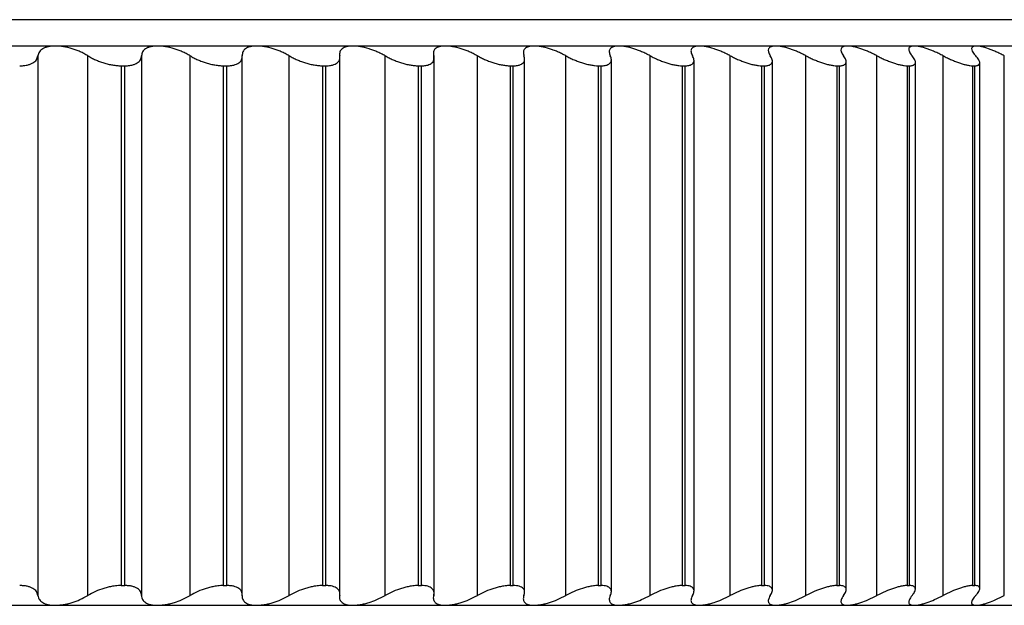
# Paper-space layout '_Izquierda' of a CAD drawing. Header units: millimetres. Extents: x -40 to 44.3, y -10.9 to 46.3.
# Tile 5 of 7: x 16.1 to 31, y -8.9 to 0. Entities that reach past the tile are written whole.
import ezdxf

# ---------------------------------------------------------------- set-up
doc = ezdxf.new("R2010")
doc.units = ezdxf.units.MM

psp = doc.layouts.new('_Izquierda')

# ---------------------------------------------------------------- linework, layer by layer
at = {"color": 7, "linetype": 'Continuous', "lineweight": 25}
for p, q in [((35.5, 0), (-2.641, 0)), ((35.5, -0.4), (-2.537, -0.4)), ((16.331, -0.548), (16.331, -8.752)), ((17.091, -8.752), (17.091, -0.548)), ((17.908, -0.548), (17.908, -8.752)), ((18.647, -8.752), (18.647, -0.548)), ((19.441, -8.755), (19.441, -0.546)), ((20.156, -8.752), (20.156, -0.548)), ((20.925, -8.755), (20.925, -0.546)), ((21.614, -8.752), (21.614, -0.548)), ((22.359, -8.755), (22.359, -0.546)), ((23.017, -8.752), (23.017, -0.548)), ((23.736, -8.703), (23.736, -0.597)), ((24.362, -8.752), (24.362, -0.548)), ((25.646, -8.752), (25.646, -0.548)), ((26.865, -8.752), (26.865, -0.548)), ((28.016, -8.752), (28.016, -0.548)), ((29.096, -8.752), (29.096, -0.548)), ((30.103, -8.752), (30.103, -0.548)), ((31.033, -8.752), (31.033, -0.548)), ((17.597, -0.7), (17.653, -0.7)), ((17.597, -0.7), (17.597, -8.6)), ((17.653, -8.6), (17.653, -0.7)), ((19.152, -0.7), (19.152, -8.6)), ((19.152, -0.7), (19.208, -0.7)), ((19.208, -8.6), (19.208, -0.7)), ((20.66, -0.7), (20.713, -0.7)), ((20.66, -0.7), (20.66, -8.6)), ((20.713, -8.6), (20.713, -0.7)), ((22.115, -0.7), (22.115, -8.6)), ((22.115, -0.7), (22.166, -0.7)), ((22.166, -8.6), (22.166, -0.7)), ((23.514, -0.7), (23.564, -0.7)), ((23.514, -0.7), (23.514, -8.6)), ((23.564, -8.6), (23.564, -0.7)), ((24.854, -0.7), (24.901, -0.7)), ((24.854, -0.7), (24.854, -8.6)), ((24.901, -8.6), (24.901, -0.7)), ((25.056, -8.691), (25.056, -0.609)), ((26.131, -0.7), (26.176, -0.7)), ((26.131, -0.7), (26.131, -8.6)), ((26.176, -8.6), (26.176, -0.7)), ((26.313, -8.682), (26.313, -0.618)), ((27.342, -0.7), (27.385, -0.7)), ((27.342, -0.7), (27.342, -8.6)), ((27.385, -8.6), (27.385, -0.7)), ((27.505, -8.673), (27.505, -0.627)), ((28.485, -0.7), (28.524, -0.7)), ((28.485, -0.7), (28.485, -8.6)), ((28.524, -8.6), (28.524, -0.7)), ((28.628, -8.663), (28.628, -0.637)), ((29.555, -0.7), (29.592, -0.7)), ((29.555, -0.7), (29.555, -8.6)), ((29.592, -8.6), (29.592, -0.7)), ((29.681, -8.654), (29.681, -0.646)), ((30.55, -0.7), (30.585, -0.7)), ((30.55, -0.7), (30.55, -8.6)), ((30.585, -8.6), (30.585, -0.7)), ((30.66, -8.645), (30.66, -0.655)), ((17.597, -8.6), (17.653, -8.6)), ((19.152, -8.6), (19.208, -8.6)), ((20.66, -8.6), (20.713, -8.6)), ((22.115, -8.6), (22.166, -8.6)), ((23.514, -8.6), (23.564, -8.6)), ((24.854, -8.6), (24.901, -8.6)), ((26.131, -8.6), (26.176, -8.6)), ((27.342, -8.6), (27.385, -8.6)), ((28.485, -8.6), (28.524, -8.6)), ((29.555, -8.6), (29.592, -8.6)), ((30.55, -8.6), (30.585, -8.6)), ((-35.5, -8.9), (35.5, -8.9))]:
    psp.add_line(p, q, dxfattribs=at)
for points, knots in [([(16.597, -0.4), (16.578, -0.401), (16.54, -0.402), (16.488, -0.41), (16.442, -0.423), (16.393, -0.447), (16.346, -0.487), (16.336, -0.527), (16.331, -0.548)], [0, 0, 0, 0, 0.120692, 0.24373, 0.369847, 0.499724, 0.734335, 1, 1, 1, 1]), ([(17.091, -0.548), (17.072, -0.537), (17.035, -0.515), (16.974, -0.487), (16.915, -0.462), (16.831, -0.434), (16.721, -0.406), (16.638, -0.402), (16.597, -0.4)], [0, 0, 0, 0, 0.136965, 0.265943, 0.387155, 0.500872, 0.756569, 1, 1, 1, 1]), ([(18.153, -0.4), (18.134, -0.401), (18.097, -0.402), (18.048, -0.41), (18.004, -0.423), (17.958, -0.447), (17.917, -0.487), (17.911, -0.527), (17.908, -0.548)], [0, 0, 0, 0, 0.120692, 0.24373, 0.369847, 0.499724, 0.734335, 1, 1, 1, 1]), ([(18.647, -0.548), (18.627, -0.537), (18.589, -0.515), (18.528, -0.487), (18.467, -0.462), (18.383, -0.434), (18.274, -0.406), (18.192, -0.402), (18.153, -0.4)], [0, 0, 0, 0, 0.136965, 0.265943, 0.387156, 0.500872, 0.756569, 1, 1, 1, 1]), ([(19.663, -0.4), (19.645, -0.401), (19.609, -0.402), (19.562, -0.41), (19.521, -0.423), (19.479, -0.447), (19.443, -0.487), (19.441, -0.527), (19.44, -0.548)], [0, 0, 0, 0, 0.120692, 0.24373, 0.369847, 0.499724, 0.734335, 1, 1, 1, 1]), ([(20.156, -0.548), (20.136, -0.537), (20.096, -0.515), (20.034, -0.487), (19.973, -0.462), (19.889, -0.434), (19.781, -0.406), (19.701, -0.402), (19.663, -0.4)], [0, 0, 0, 0, 0.136965, 0.265943, 0.387156, 0.500873, 0.75657, 1, 1, 1, 1]), ([(21.123, -0.4), (21.106, -0.401), (21.071, -0.402), (21.027, -0.41), (20.988, -0.423), (20.95, -0.447), (20.919, -0.487), (20.922, -0.527), (20.923, -0.548)], [0, 0, 0, 0, 0.1206916, 0.2437298, 0.3698471, 0.4997242, 0.7343355, 1, 1, 1, 1]), ([(21.614, -0.548), (21.593, -0.537), (21.553, -0.515), (21.49, -0.487), (21.429, -0.462), (21.345, -0.434), (21.237, -0.406), (21.16, -0.402), (21.123, -0.4)], [0, 0, 0, 0, 0.136966, 0.265944, 0.387157, 0.500873, 0.75657, 1, 1, 1, 1]), ([(22.53, -0.4), (22.513, -0.401), (22.48, -0.402), (22.438, -0.41), (22.403, -0.423), (22.368, -0.447), (22.343, -0.487), (22.349, -0.527), (22.353, -0.548)], [0, 0, 0, 0, 0.120692, 0.24373, 0.369847, 0.499724, 0.734335, 1, 1, 1, 1]), ([(23.017, -0.548), (22.996, -0.537), (22.955, -0.515), (22.892, -0.487), (22.831, -0.462), (22.747, -0.434), (22.64, -0.406), (22.566, -0.402), (22.53, -0.4)], [0, 0, 0, 0, 0.136966, 0.265944, 0.387157, 0.500874, 0.75657, 1, 1, 1, 1]), ([(23.88, -0.4), (23.864, -0.401), (23.833, -0.402), (23.793, -0.41), (23.761, -0.423), (23.73, -0.447), (23.71, -0.487), (23.721, -0.527), (23.726, -0.548)], [0, 0, 0, 0, 0.120692, 0.24373, 0.369847, 0.499724, 0.734335, 1, 1, 1, 1]), ([(24.362, -0.548), (24.341, -0.537), (24.3, -0.515), (24.236, -0.487), (24.174, -0.462), (24.091, -0.434), (23.986, -0.406), (23.915, -0.402), (23.88, -0.4)], [0, 0, 0, 0, 0.136966, 0.265944, 0.387157, 0.500874, 0.75657, 1, 1, 1, 1]), ([(25.169, -0.4), (25.155, -0.401), (25.125, -0.402), (25.088, -0.41), (25.059, -0.423), (25.032, -0.447), (25.017, -0.487), (25.032, -0.527), (25.04, -0.548)], [0, 0, 0, 0, 0.120692, 0.24373, 0.369847, 0.499724, 0.734335, 1, 1, 1, 1]), ([(25.646, -0.548), (25.624, -0.537), (25.582, -0.515), (25.518, -0.487), (25.457, -0.462), (25.375, -0.434), (25.272, -0.406), (25.203, -0.402), (25.169, -0.4)], [0, 0, 0, 0, 0.136966, 0.265944, 0.387158, 0.500875, 0.75657, 1, 1, 1, 1]), ([(26.395, -0.4), (26.381, -0.401), (26.353, -0.402), (26.32, -0.41), (26.293, -0.423), (26.271, -0.447), (26.261, -0.487), (26.28, -0.527), (26.29, -0.548)], [0, 0, 0, 0, 0.120692, 0.24373, 0.369847, 0.499724, 0.734336, 1, 1, 1, 1]), ([(26.865, -0.548), (26.843, -0.537), (26.801, -0.515), (26.737, -0.487), (26.676, -0.462), (26.594, -0.434), (26.493, -0.406), (26.428, -0.402), (26.395, -0.4)], [0, 0, 0, 0, 0.136966, 0.265944, 0.387158, 0.500875, 0.756571, 1, 1, 1, 1]), ([(27.555, -0.4), (27.542, -0.401), (27.515, -0.402), (27.485, -0.41), (27.461, -0.423), (27.443, -0.447), (27.439, -0.487), (27.462, -0.527), (27.474, -0.548)], [0, 0, 0, 0, 0.120692, 0.24373, 0.369847, 0.499724, 0.734336, 1, 1, 1, 1]), ([(28.016, -0.548), (27.994, -0.537), (27.951, -0.515), (27.887, -0.487), (27.827, -0.462), (27.746, -0.434), (27.648, -0.406), (27.585, -0.402), (27.555, -0.4)], [0, 0, 0, 0, 0.136966, 0.265944, 0.387158, 0.500875, 0.756571, 1, 1, 1, 1]), ([(28.645, -0.4), (28.632, -0.401), (28.608, -0.402), (28.58, -0.41), (28.56, -0.423), (28.546, -0.447), (28.548, -0.487), (28.574, -0.527), (28.588, -0.548)], [0, 0, 0, 0, 0.120692, 0.24373, 0.369847, 0.499724, 0.734336, 1, 1, 1, 1]), ([(29.096, -0.548), (29.074, -0.537), (29.031, -0.515), (28.967, -0.487), (28.908, -0.462), (28.829, -0.434), (28.733, -0.406), (28.673, -0.402), (28.645, -0.4)], [0, 0, 0, 0, 0.136966, 0.265945, 0.387158, 0.500875, 0.756571, 1, 1, 1, 1]), ([(29.662, -0.4), (29.651, -0.401), (29.628, -0.402), (29.603, -0.41), (29.587, -0.423), (29.577, -0.447), (29.584, -0.487), (29.614, -0.527), (29.63, -0.548)], [0, 0, 0, 0, 0.120692, 0.24373, 0.369847, 0.499724, 0.734336, 1, 1, 1, 1]), ([(30.103, -0.548), (30.081, -0.537), (30.038, -0.515), (29.974, -0.487), (29.915, -0.462), (29.838, -0.434), (29.745, -0.406), (29.689, -0.402), (29.662, -0.4)], [0, 0, 0, 0, 0.136966, 0.265945, 0.387158, 0.500876, 0.756571, 1, 1, 1, 1]), ([(30.605, -0.4), (30.595, -0.4), (30.574, -0.401), (30.554, -0.409), (30.54, -0.421), (30.533, -0.443), (30.542, -0.48), (30.572, -0.518), (30.588, -0.538)], [0, 0, 0, 0, 0.121041, 0.244236, 0.370263, 0.499757, 0.735564, 1, 1, 1, 1]), ([(31.033, -0.548), (31.011, -0.537), (30.968, -0.515), (30.906, -0.487), (30.848, -0.462), (30.772, -0.434), (30.682, -0.406), (30.63, -0.402), (30.605, -0.4)], [0, 0, 0, 0, 0.136966, 0.265945, 0.387158, 0.500876, 0.756571, 1, 1, 1, 1]), ([(16.055, -0.7), (16.068, -0.7), (16.096, -0.699), (16.134, -0.695), (16.175, -0.688), (16.217, -0.676), (16.269, -0.652), (16.317, -0.611), (16.326, -0.57), (16.331, -0.548)], [0, 0, 0, 0, 0.082855, 0.165929, 0.250147, 0.374252, 0.499638, 0.745109, 1, 1, 1, 1]), ([(17.091, -0.548), (17.11, -0.559), (17.147, -0.581), (17.207, -0.61), (17.269, -0.635), (17.334, -0.657), (17.4, -0.676), (17.468, -0.689), (17.534, -0.698), (17.576, -0.699), (17.597, -0.7)], [0, 0, 0, 0, 0.129351, 0.254419, 0.377149, 0.499597, 0.624417, 0.748826, 0.875523, 1, 1, 1, 1]), ([(17.653, -0.7), (17.667, -0.7), (17.693, -0.699), (17.73, -0.695), (17.769, -0.688), (17.809, -0.676), (17.857, -0.652), (17.9, -0.611), (17.905, -0.57), (17.908, -0.548)], [0, 0, 0, 0, 0.082855, 0.165929, 0.250147, 0.374252, 0.499638, 0.745109, 1, 1, 1, 1]), ([(18.647, -0.548), (18.666, -0.559), (18.704, -0.581), (18.765, -0.61), (18.828, -0.635), (18.893, -0.657), (18.959, -0.676), (19.026, -0.689), (19.092, -0.698), (19.132, -0.699), (19.152, -0.7)], [0, 0, 0, 0, 0.129351, 0.254419, 0.377149, 0.499597, 0.624417, 0.748826, 0.875523, 1, 1, 1, 1]), ([(19.208, -0.7), (19.22, -0.7), (19.246, -0.699), (19.281, -0.695), (19.319, -0.688), (19.356, -0.676), (19.401, -0.652), (19.438, -0.611), (19.439, -0.57), (19.44, -0.548)], [0, 0, 0, 0, 0.082855, 0.165929, 0.250147, 0.374252, 0.499638, 0.745109, 1, 1, 1, 1]), ([(20.156, -0.548), (20.176, -0.559), (20.214, -0.581), (20.276, -0.61), (20.339, -0.635), (20.405, -0.657), (20.471, -0.676), (20.537, -0.689), (20.601, -0.698), (20.64, -0.699), (20.66, -0.7)], [0, 0, 0, 0, 0.129351, 0.254419, 0.377149, 0.499596, 0.624417, 0.748826, 0.875523, 1, 1, 1, 1]), ([(20.713, -0.7), (20.725, -0.7), (20.75, -0.699), (20.784, -0.695), (20.819, -0.688), (20.854, -0.676), (20.895, -0.652), (20.927, -0.611), (20.924, -0.57), (20.923, -0.548)], [0, 0, 0, 0, 0.082855, 0.165929, 0.250146, 0.374251, 0.499638, 0.745109, 1, 1, 1, 1]), ([(21.614, -0.548), (21.634, -0.559), (21.673, -0.581), (21.736, -0.61), (21.8, -0.635), (21.865, -0.657), (21.93, -0.676), (21.995, -0.689), (22.058, -0.698), (22.096, -0.699), (22.115, -0.7)], [0, 0, 0, 0, 0.129351, 0.254419, 0.377149, 0.499596, 0.624417, 0.748825, 0.875523, 1, 1, 1, 1]), ([(22.166, -0.7), (22.178, -0.7), (22.202, -0.699), (22.234, -0.695), (22.267, -0.688), (22.3, -0.676), (22.337, -0.652), (22.363, -0.611), (22.356, -0.57), (22.353, -0.548)], [0, 0, 0, 0, 0.082854, 0.165929, 0.250146, 0.374251, 0.499638, 0.745109, 1, 1, 1, 1]), ([(23.017, -0.548), (23.038, -0.559), (23.078, -0.581), (23.141, -0.61), (23.205, -0.635), (23.269, -0.657), (23.334, -0.676), (23.398, -0.689), (23.46, -0.698), (23.496, -0.699), (23.514, -0.7)], [0, 0, 0, 0, 0.129351, 0.254419, 0.377148, 0.499596, 0.624416, 0.748825, 0.875523, 1, 1, 1, 1]), ([(23.564, -0.7), (23.575, -0.7), (23.598, -0.699), (23.628, -0.695), (23.659, -0.688), (23.689, -0.676), (23.722, -0.652), (23.743, -0.611), (23.732, -0.57), (23.726, -0.548)], [0, 0, 0, 0, 0.082854, 0.165929, 0.250146, 0.374251, 0.499638, 0.745109, 1, 1, 1, 1]), ([(24.362, -0.548), (24.383, -0.559), (24.424, -0.581), (24.487, -0.61), (24.551, -0.635), (24.616, -0.657), (24.68, -0.676), (24.742, -0.689), (24.802, -0.698), (24.837, -0.699), (24.854, -0.7)], [0, 0, 0, 0, 0.1293505, 0.2544186, 0.3771483, 0.4995957, 0.6244164, 0.7488253, 0.8755228, 1, 1, 1, 1]), ([(24.901, -0.7), (24.912, -0.7), (24.934, -0.699), (24.962, -0.695), (24.991, -0.688), (25.019, -0.676), (25.047, -0.652), (25.063, -0.611), (25.047, -0.57), (25.04, -0.548)], [0, 0, 0, 0, 0.082854, 0.165929, 0.250146, 0.374251, 0.499638, 0.745109, 1, 1, 1, 1]), ([(25.646, -0.548), (25.667, -0.559), (25.708, -0.581), (25.772, -0.61), (25.836, -0.635), (25.899, -0.657), (25.963, -0.676), (26.024, -0.689), (26.081, -0.698), (26.115, -0.699), (26.131, -0.7)], [0, 0, 0, 0, 0.1293506, 0.2544188, 0.3771486, 0.499596, 0.6244167, 0.7488255, 0.8755229, 1, 1, 1, 1]), ([(26.176, -0.7), (26.186, -0.7), (26.207, -0.699), (26.234, -0.695), (26.26, -0.688), (26.285, -0.676), (26.309, -0.652), (26.319, -0.611), (26.3, -0.57), (26.29, -0.548)], [0, 0, 0, 0, 0.0828543, 0.1659284, 0.2501459, 0.3742512, 0.4996376, 0.7451092, 1, 1, 1, 1]), ([(26.865, -0.548), (26.886, -0.559), (26.928, -0.581), (26.992, -0.61), (27.055, -0.635), (27.118, -0.657), (27.18, -0.676), (27.239, -0.689), (27.295, -0.698), (27.327, -0.699), (27.342, -0.7)], [0, 0, 0, 0, 0.129351, 0.254419, 0.377149, 0.499596, 0.624417, 0.748826, 0.875523, 1, 1, 1, 1]), ([(27.385, -0.7), (27.395, -0.7), (27.414, -0.699), (27.439, -0.695), (27.463, -0.688), (27.485, -0.676), (27.504, -0.652), (27.509, -0.611), (27.486, -0.57), (27.474, -0.548)], [0, 0, 0, 0, 0.082854, 0.165928, 0.250146, 0.374251, 0.499638, 0.745109, 1, 1, 1, 1]), ([(28.016, -0.548), (28.037, -0.559), (28.079, -0.581), (28.143, -0.61), (28.206, -0.635), (28.268, -0.657), (28.329, -0.676), (28.386, -0.689), (28.44, -0.698), (28.47, -0.699), (28.485, -0.7)], [0, 0, 0, 0, 0.129351, 0.254419, 0.377149, 0.499597, 0.624417, 0.748826, 0.875523, 1, 1, 1, 1]), ([(28.524, -0.7), (28.533, -0.7), (28.552, -0.699), (28.574, -0.695), (28.596, -0.688), (28.615, -0.676), (28.63, -0.652), (28.63, -0.611), (28.602, -0.57), (28.588, -0.548)], [0, 0, 0, 0, 0.082854, 0.165928, 0.250146, 0.374251, 0.499637, 0.745109, 1, 1, 1, 1]), ([(29.096, -0.548), (29.117, -0.559), (29.159, -0.581), (29.223, -0.61), (29.285, -0.635), (29.346, -0.657), (29.406, -0.676), (29.461, -0.689), (29.513, -0.698), (29.541, -0.699), (29.555, -0.7)], [0, 0, 0, 0, 0.129351, 0.254419, 0.377149, 0.499597, 0.624417, 0.748826, 0.875523, 1, 1, 1, 1]), ([(29.592, -0.7), (29.6, -0.7), (29.617, -0.699), (29.638, -0.695), (29.657, -0.688), (29.673, -0.676), (29.684, -0.652), (29.678, -0.611), (29.646, -0.57), (29.63, -0.548)], [0, 0, 0, 0, 0.082854, 0.165928, 0.250145, 0.374251, 0.499637, 0.745109, 1, 1, 1, 1]), ([(30.103, -0.548), (30.124, -0.559), (30.166, -0.581), (30.23, -0.61), (30.291, -0.635), (30.351, -0.657), (30.408, -0.676), (30.462, -0.689), (30.511, -0.698), (30.537, -0.699), (30.55, -0.7)], [0, 0, 0, 0, 0.129351, 0.254419, 0.377149, 0.499597, 0.624418, 0.748826, 0.875523, 1, 1, 1, 1]), ([(30.585, -0.7), (30.592, -0.7), (30.608, -0.699), (30.626, -0.695), (30.643, -0.688), (30.656, -0.676), (30.663, -0.652), (30.651, -0.611), (30.616, -0.57), (30.598, -0.548)], [0, 0, 0, 0, 0.082854, 0.165928, 0.250145, 0.374251, 0.499637, 0.745109, 1, 1, 1, 1]), ([(16.331, -8.752), (16.329, -8.741), (16.326, -8.719), (16.31, -8.69), (16.288, -8.665), (16.256, -8.643), (16.217, -8.624), (16.17, -8.611), (16.116, -8.602), (16.075, -8.601), (16.055, -8.6)], [0, 0, 0, 0, 0.129351, 0.254419, 0.377149, 0.499597, 0.624418, 0.748826, 0.875523, 1, 1, 1, 1]), ([(17.597, -8.6), (17.583, -8.6), (17.556, -8.601), (17.513, -8.605), (17.461, -8.612), (17.401, -8.624), (17.313, -8.648), (17.203, -8.689), (17.129, -8.73), (17.091, -8.752)], [0, 0, 0, 0, 0.082855, 0.165929, 0.250147, 0.374252, 0.499638, 0.745109, 1, 1, 1, 1]), ([(17.908, -8.752), (17.908, -8.741), (17.906, -8.719), (17.894, -8.69), (17.874, -8.665), (17.846, -8.643), (17.809, -8.624), (17.764, -8.611), (17.713, -8.602), (17.673, -8.601), (17.653, -8.6)], [0, 0, 0, 0, 0.1293509, 0.2544194, 0.3771495, 0.4995972, 0.6244178, 0.7488261, 0.875523, 1, 1, 1, 1]), ([(19.152, -8.6), (19.139, -8.6), (19.113, -8.601), (19.07, -8.605), (19.02, -8.612), (18.96, -8.624), (18.872, -8.648), (18.762, -8.689), (18.686, -8.73), (18.647, -8.752)], [0, 0, 0, 0, 0.082855, 0.165929, 0.250147, 0.374252, 0.499638, 0.745109, 1, 1, 1, 1]), ([(19.44, -8.752), (19.441, -8.741), (19.441, -8.719), (19.432, -8.69), (19.415, -8.665), (19.39, -8.643), (19.357, -8.624), (19.314, -8.611), (19.265, -8.602), (19.227, -8.601), (19.208, -8.6)], [0, 0, 0, 0, 0.129351, 0.254419, 0.37715, 0.499597, 0.624418, 0.748826, 0.875523, 1, 1, 1, 1]), ([(20.66, -8.6), (20.647, -8.6), (20.621, -8.601), (20.58, -8.605), (20.53, -8.612), (20.471, -8.624), (20.384, -8.648), (20.273, -8.689), (20.196, -8.73), (20.156, -8.752)], [0, 0, 0, 0, 0.082855, 0.165929, 0.250147, 0.374252, 0.499638, 0.745109, 1, 1, 1, 1]), ([(20.923, -8.752), (20.924, -8.741), (20.927, -8.719), (20.921, -8.69), (20.907, -8.665), (20.885, -8.643), (20.855, -8.624), (20.815, -8.611), (20.769, -8.602), (20.731, -8.601), (20.713, -8.6)], [0, 0, 0, 0, 0.129351, 0.25442, 0.37715, 0.499597, 0.624418, 0.748826, 0.875523, 1, 1, 1, 1]), ([(22.115, -8.6), (22.103, -8.6), (22.078, -8.601), (22.038, -8.605), (21.989, -8.612), (21.931, -8.624), (21.844, -8.648), (21.733, -8.689), (21.654, -8.73), (21.614, -8.752)], [0, 0, 0, 0, 0.082855, 0.165929, 0.250147, 0.374252, 0.499638, 0.745109, 1, 1, 1, 1]), ([(22.353, -8.752), (22.355, -8.741), (22.36, -8.719), (22.357, -8.69), (22.347, -8.665), (22.328, -8.643), (22.3, -8.624), (22.264, -8.611), (22.22, -8.602), (22.184, -8.601), (22.166, -8.6)], [0, 0, 0, 0, 0.129351, 0.25442, 0.37715, 0.499598, 0.624418, 0.748826, 0.875523, 1, 1, 1, 1]), ([(23.514, -8.6), (23.502, -8.6), (23.479, -8.601), (23.439, -8.605), (23.392, -8.612), (23.335, -8.624), (23.249, -8.648), (23.138, -8.689), (23.058, -8.73), (23.017, -8.752)], [0, 0, 0, 0, 0.082855, 0.165929, 0.250146, 0.374252, 0.499638, 0.74511, 1, 1, 1, 1]), ([(23.726, -8.752), (23.73, -8.741), (23.737, -8.719), (23.737, -8.69), (23.73, -8.665), (23.714, -8.643), (23.69, -8.624), (23.656, -8.611), (23.614, -8.602), (23.58, -8.601), (23.564, -8.6)], [0, 0, 0, 0, 0.129351, 0.25442, 0.37715, 0.499598, 0.624418, 0.748826, 0.875523, 1, 1, 1, 1]), ([(24.854, -8.6), (24.843, -8.6), (24.82, -8.601), (24.782, -8.605), (24.736, -8.612), (24.68, -8.624), (24.595, -8.648), (24.485, -8.689), (24.404, -8.73), (24.362, -8.752)], [0, 0, 0, 0, 0.082854, 0.165929, 0.250146, 0.374252, 0.499638, 0.745109, 1, 1, 1, 1]), ([(25.04, -8.752), (25.044, -8.741), (25.053, -8.719), (25.057, -8.69), (25.053, -8.665), (25.04, -8.643), (25.019, -8.624), (24.988, -8.611), (24.95, -8.602), (24.917, -8.601), (24.901, -8.6)], [0, 0, 0, 0, 0.129351, 0.25442, 0.37715, 0.499598, 0.624418, 0.748826, 0.875523, 1, 1, 1, 1]), ([(26.131, -8.6), (26.12, -8.6), (26.099, -8.601), (26.062, -8.605), (26.018, -8.612), (25.963, -8.624), (25.88, -8.648), (25.77, -8.689), (25.688, -8.73), (25.646, -8.752)], [0, 0, 0, 0, 0.082854, 0.165929, 0.250146, 0.374251, 0.499638, 0.745109, 1, 1, 1, 1]), ([(26.29, -8.752), (26.296, -8.741), (26.307, -8.719), (26.314, -8.69), (26.313, -8.665), (26.303, -8.643), (26.285, -8.624), (26.257, -8.611), (26.222, -8.602), (26.191, -8.601), (26.176, -8.6)], [0, 0, 0, 0, 0.129351, 0.25442, 0.37715, 0.499598, 0.624418, 0.748827, 0.875523, 1, 1, 1, 1]), ([(27.342, -8.6), (27.332, -8.6), (27.312, -8.601), (27.277, -8.605), (27.233, -8.612), (27.181, -8.624), (27.098, -8.648), (26.99, -8.689), (26.907, -8.73), (26.865, -8.752)], [0, 0, 0, 0, 0.0828543, 0.1659284, 0.2501459, 0.3742514, 0.4996379, 0.7451094, 1, 1, 1, 1]), ([(27.474, -8.752), (27.48, -8.741), (27.494, -8.719), (27.504, -8.69), (27.506, -8.665), (27.5, -8.643), (27.485, -8.624), (27.46, -8.611), (27.428, -8.602), (27.399, -8.601), (27.385, -8.6)], [0, 0, 0, 0, 0.129351, 0.25442, 0.37715, 0.499598, 0.624418, 0.748827, 0.875523, 1, 1, 1, 1]), ([(28.485, -8.6), (28.475, -8.6), (28.455, -8.601), (28.422, -8.605), (28.381, -8.612), (28.329, -8.624), (28.249, -8.648), (28.141, -8.689), (28.058, -8.73), (28.016, -8.752)], [0, 0, 0, 0, 0.082854, 0.165928, 0.250146, 0.374251, 0.499638, 0.745109, 1, 1, 1, 1]), ([(28.588, -8.752), (28.596, -8.741), (28.611, -8.719), (28.624, -8.69), (28.63, -8.665), (28.627, -8.643), (28.615, -8.624), (28.594, -8.611), (28.565, -8.602), (28.538, -8.601), (28.524, -8.6)], [0, 0, 0, 0, 0.129351, 0.25442, 0.37715, 0.499598, 0.624418, 0.748827, 0.875523, 1, 1, 1, 1]), ([(29.555, -8.6), (29.546, -8.6), (29.527, -8.601), (29.496, -8.605), (29.456, -8.612), (29.406, -8.624), (29.328, -8.648), (29.222, -8.689), (29.139, -8.73), (29.096, -8.752)], [0, 0, 0, 0, 0.082854, 0.165928, 0.250145, 0.374251, 0.499638, 0.745109, 1, 1, 1, 1]), ([(29.63, -8.752), (29.639, -8.741), (29.656, -8.719), (29.673, -8.69), (29.681, -8.665), (29.681, -8.643), (29.673, -8.624), (29.655, -8.611), (29.629, -8.602), (29.604, -8.601), (29.592, -8.6)], [0, 0, 0, 0, 0.129351, 0.25442, 0.37715, 0.499598, 0.624418, 0.748827, 0.875523, 1, 1, 1, 1]), ([(30.55, -8.6), (30.542, -8.6), (30.525, -8.601), (30.495, -8.605), (30.457, -8.612), (30.409, -8.624), (30.333, -8.648), (30.229, -8.689), (30.145, -8.73), (30.103, -8.752)], [0, 0, 0, 0, 0.082854, 0.165928, 0.250145, 0.374251, 0.499638, 0.745109, 1, 1, 1, 1]), ([(30.598, -8.752), (30.607, -8.741), (30.626, -8.719), (30.646, -8.69), (30.658, -8.665), (30.661, -8.643), (30.656, -8.624), (30.642, -8.611), (30.619, -8.602), (30.596, -8.601), (30.585, -8.6)], [0, 0, 0, 0, 0.129351, 0.25442, 0.37715, 0.499598, 0.624418, 0.748827, 0.875523, 1, 1, 1, 1]), ([(16.331, -8.752), (16.333, -8.763), (16.337, -8.785), (16.353, -8.813), (16.375, -8.838), (16.415, -8.866), (16.483, -8.894), (16.559, -8.898), (16.597, -8.9)], [0, 0, 0, 0, 0.136966, 0.265945, 0.387158, 0.500876, 0.756571, 1, 1, 1, 1]), ([(16.597, -8.9), (16.617, -8.899), (16.656, -8.898), (16.721, -8.89), (16.787, -8.877), (16.873, -8.853), (16.98, -8.813), (17.053, -8.773), (17.091, -8.752)], [0, 0, 0, 0, 0.120692, 0.24373, 0.369848, 0.499726, 0.734336, 1, 1, 1, 1]), ([(17.908, -8.752), (17.909, -8.763), (17.911, -8.785), (17.924, -8.813), (17.943, -8.838), (17.979, -8.866), (18.042, -8.894), (18.116, -8.898), (18.153, -8.9)], [0, 0, 0, 0, 0.136966, 0.265945, 0.387158, 0.500876, 0.756571, 1, 1, 1, 1]), ([(18.153, -8.9), (18.172, -8.899), (18.211, -8.898), (18.274, -8.89), (18.34, -8.877), (18.426, -8.853), (18.534, -8.813), (18.608, -8.773), (18.647, -8.752)], [0, 0, 0, 0, 0.120692, 0.24373, 0.369848, 0.499725, 0.734336, 1, 1, 1, 1]), ([(19.44, -8.752), (19.44, -8.763), (19.439, -8.785), (19.449, -8.813), (19.465, -8.838), (19.497, -8.866), (19.556, -8.894), (19.628, -8.898), (19.663, -8.9)], [0, 0, 0, 0, 0.136966, 0.265945, 0.387159, 0.500876, 0.756571, 1, 1, 1, 1]), ([(19.663, -8.9), (19.681, -8.899), (19.719, -8.898), (19.781, -8.89), (19.846, -8.877), (19.931, -8.853), (20.04, -8.813), (20.116, -8.773), (20.156, -8.752)], [0, 0, 0, 0, 0.1206918, 0.2437302, 0.3698479, 0.4997252, 0.734336, 1, 1, 1, 1]), ([(20.923, -8.752), (20.921, -8.763), (20.919, -8.785), (20.925, -8.813), (20.938, -8.838), (20.967, -8.866), (21.021, -8.894), (21.089, -8.898), (21.123, -8.9)], [0, 0, 0, 0, 0.136966, 0.265945, 0.387159, 0.500876, 0.756571, 1, 1, 1, 1]), ([(21.123, -8.9), (21.141, -8.899), (21.177, -8.898), (21.238, -8.89), (21.302, -8.877), (21.387, -8.853), (21.496, -8.813), (21.573, -8.773), (21.614, -8.752)], [0, 0, 0, 0, 0.120692, 0.24373, 0.369848, 0.499725, 0.734336, 1, 1, 1, 1]), ([(22.353, -8.752), (22.35, -8.763), (22.345, -8.785), (22.349, -8.813), (22.359, -8.838), (22.383, -8.866), (22.432, -8.894), (22.498, -8.898), (22.53, -8.9)], [0, 0, 0, 0, 0.136966, 0.265945, 0.387159, 0.500876, 0.756571, 1, 1, 1, 1]), ([(22.53, -8.9), (22.547, -8.899), (22.582, -8.898), (22.641, -8.89), (22.705, -8.877), (22.789, -8.853), (22.897, -8.813), (22.976, -8.773), (23.017, -8.752)], [0, 0, 0, 0, 0.120692, 0.24373, 0.369848, 0.499725, 0.734336, 1, 1, 1, 1]), ([(23.726, -8.752), (23.723, -8.763), (23.716, -8.785), (23.716, -8.813), (23.723, -8.838), (23.743, -8.866), (23.787, -8.894), (23.849, -8.898), (23.88, -8.9)], [0, 0, 0, 0, 0.136966, 0.265945, 0.387159, 0.500876, 0.756571, 1, 1, 1, 1]), ([(23.88, -8.9), (23.896, -8.899), (23.93, -8.898), (23.988, -8.89), (24.05, -8.877), (24.133, -8.853), (24.241, -8.813), (24.32, -8.773), (24.362, -8.752)], [0, 0, 0, 0, 0.120692, 0.24373, 0.369848, 0.499725, 0.734336, 1, 1, 1, 1]), ([(25.04, -8.752), (25.035, -8.763), (25.026, -8.785), (25.023, -8.813), (25.027, -8.838), (25.043, -8.866), (25.082, -8.894), (25.141, -8.898), (25.169, -8.9)], [0, 0, 0, 0, 0.136966, 0.265945, 0.387159, 0.500876, 0.756571, 1, 1, 1, 1]), ([(25.169, -8.9), (25.185, -8.899), (25.218, -8.898), (25.273, -8.89), (25.334, -8.877), (25.416, -8.853), (25.523, -8.813), (25.603, -8.773), (25.646, -8.752)], [0, 0, 0, 0, 0.120692, 0.24373, 0.369848, 0.499725, 0.734336, 1, 1, 1, 1]), ([(26.29, -8.752), (26.284, -8.763), (26.273, -8.785), (26.266, -8.813), (26.267, -8.838), (26.279, -8.866), (26.313, -8.894), (26.368, -8.898), (26.395, -8.9)], [0, 0, 0, 0, 0.136966, 0.265945, 0.387159, 0.500876, 0.756571, 1, 1, 1, 1]), ([(26.395, -8.9), (26.411, -8.899), (26.441, -8.898), (26.495, -8.89), (26.554, -8.877), (26.634, -8.853), (26.741, -8.813), (26.822, -8.773), (26.865, -8.752)], [0, 0, 0, 0, 0.1206917, 0.24373, 0.3698475, 0.4997248, 0.7343358, 1, 1, 1, 1]), ([(27.474, -8.752), (27.467, -8.763), (27.454, -8.785), (27.444, -8.813), (27.442, -8.838), (27.449, -8.866), (27.478, -8.894), (27.53, -8.898), (27.555, -8.9)], [0, 0, 0, 0, 0.136966, 0.265945, 0.387159, 0.500876, 0.756571, 1, 1, 1, 1]), ([(27.555, -8.9), (27.569, -8.899), (27.598, -8.898), (27.65, -8.89), (27.707, -8.877), (27.786, -8.853), (27.891, -8.813), (27.973, -8.773), (28.016, -8.752)], [0, 0, 0, 0, 0.120692, 0.24373, 0.369847, 0.499725, 0.734336, 1, 1, 1, 1]), ([(28.588, -8.752), (28.58, -8.763), (28.565, -8.785), (28.552, -8.813), (28.547, -8.838), (28.55, -8.866), (28.573, -8.894), (28.621, -8.898), (28.645, -8.9)], [0, 0, 0, 0, 0.136966, 0.265945, 0.387159, 0.500876, 0.756571, 1, 1, 1, 1]), ([(28.645, -8.9), (28.658, -8.899), (28.686, -8.898), (28.735, -8.89), (28.791, -8.877), (28.867, -8.853), (28.971, -8.813), (29.053, -8.773), (29.096, -8.752)], [0, 0, 0, 0, 0.120692, 0.24373, 0.369847, 0.499725, 0.734336, 1, 1, 1, 1]), ([(29.63, -8.752), (29.621, -8.763), (29.604, -8.785), (29.588, -8.813), (29.58, -8.838), (29.579, -8.866), (29.597, -8.894), (29.641, -8.898), (29.662, -8.9)], [0, 0, 0, 0, 0.136966, 0.265945, 0.387159, 0.500876, 0.756571, 1, 1, 1, 1]), ([(29.662, -8.9), (29.675, -8.899), (29.7, -8.898), (29.748, -8.89), (29.801, -8.877), (29.876, -8.853), (29.978, -8.813), (30.06, -8.773), (30.103, -8.752)], [0, 0, 0, 0, 0.120692, 0.24373, 0.369847, 0.499725, 0.734336, 1, 1, 1, 1]), ([(30.588, -8.762), (30.579, -8.773), (30.562, -8.793), (30.546, -8.82), (30.537, -8.843), (30.534, -8.869), (30.547, -8.894), (30.586, -8.898), (30.605, -8.9)], [0, 0, 0, 0, 0.135954, 0.264532, 0.385961, 0.500509, 0.755904, 1, 1, 1, 1]), ([(30.605, -8.9), (30.616, -8.899), (30.64, -8.898), (30.685, -8.89), (30.736, -8.877), (30.809, -8.853), (30.909, -8.813), (30.99, -8.773), (31.033, -8.752)], [0, 0, 0, 0, 0.120692, 0.24373, 0.369847, 0.499725, 0.734336, 1, 1, 1, 1])]:
    psp.add_open_spline(points, degree=3, knots=knots, dxfattribs=at)
for points in [[(30.588, -0.538), (30.591, -0.541), (30.594, -0.545), (30.598, -0.548)], [(30.598, -8.752), (30.594, -8.755), (30.591, -8.759), (30.588, -8.762)]]:
    psp.add_open_spline(points, degree=3, dxfattribs=at)

doc.saveas('drawing.dxf')
